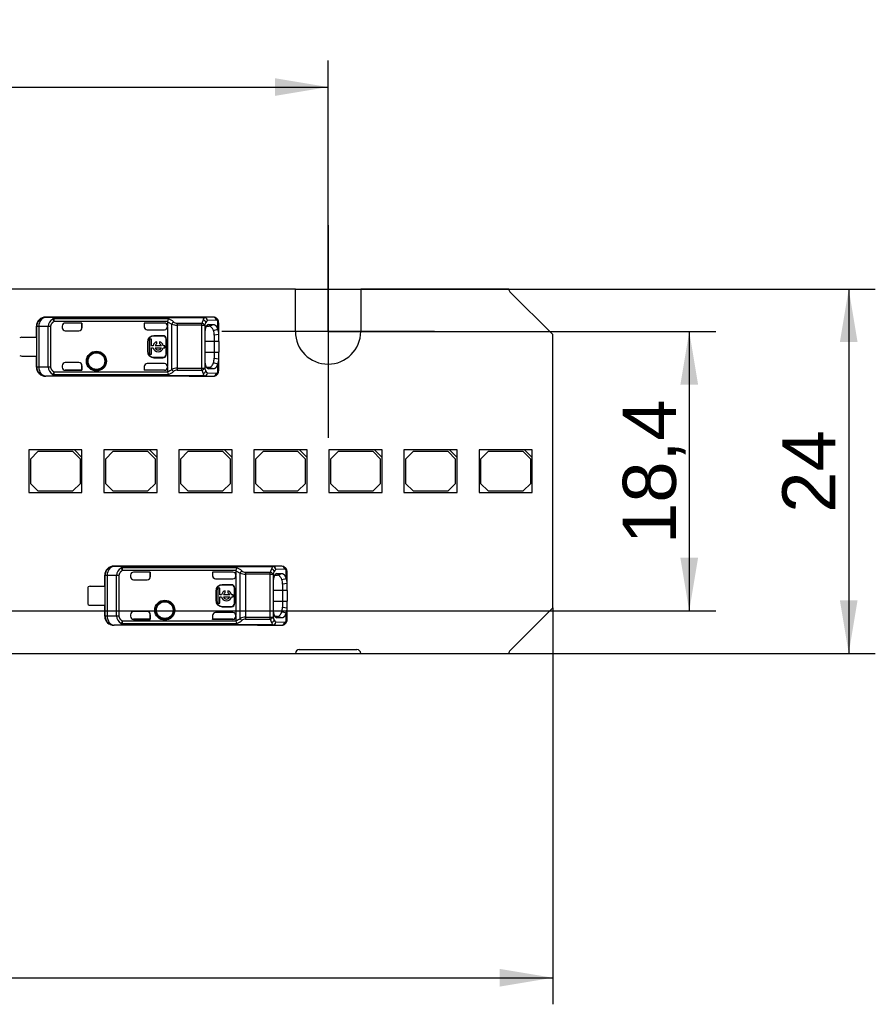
# Model space of a CAD drawing. Header units: millimetres. Extents: x 7 to 819, y 15 to 587.
# Tile 5 of 32: x 230 to 286, y 129 to 193. Entities that reach past the tile are written whole.
import ezdxf
from ezdxf.enums import TextEntityAlignment as Align
from ezdxf.lldxf.tags import DXFTag

# ---------------------------------------------------------------- set-up
doc = ezdxf.new("R2010")
doc.units = ezdxf.units.MM
doc.layers.add('Default', color=7, linetype='Continuous')
doc.layers.add('LINLED_140X24MM_', color=7, linetype='Continuous')
doc.styles.add('SEACAD_Arial', font='arial.ttf')
tags = doc.linetypes.add('CENTER2', pattern=[28.575, 19.05, -3.175, 3.175, -3.175]).pattern_tags.tags
tags[10:11] = [DXFTag(74, 4), DXFTag(75, 0), DXFTag(340, '0'), DXFTag(46, 0.0), DXFTag(50, 0.0), DXFTag(44, 0.0), DXFTag(45, 0.0)]
tags[8:9] = [DXFTag(74, 4), DXFTag(75, 0), DXFTag(340, '0'), DXFTag(46, 0.0), DXFTag(50, 0.0), DXFTag(44, 0.0), DXFTag(45, 0.0)]
tags[6:7] = [DXFTag(74, 4), DXFTag(75, 0), DXFTag(340, '0'), DXFTag(46, 0.0), DXFTag(50, 0.0), DXFTag(44, 0.0), DXFTag(45, 0.0)]
tags[4:5] = [DXFTag(74, 4), DXFTag(75, 0), DXFTag(340, '0'), DXFTag(46, 0.0), DXFTag(50, 0.0), DXFTag(44, 0.0), DXFTag(45, 0.0)]
doc.dimstyles.new('ISO', dxfattribs={"dimtxt": 3.5, "dimasz": 3.5, "dimexe": 1.75, "dimexo": 0, "dimgap": 0.875, "dimtad": 1, "dimtxsty": 'SEACAD_Arial', "dimblk1": '_SE_FILLED', "dimblk2": '_SE_FILLED', "dimsah": 1, "dimcen": 1.75, "dimadec": 0, "dimazin": 0, "dimtfac": 0.5, "dimtdec": 3, "dimtmove": 0, "dimatfit": 3, "dimfxl": 1, "dimarcsym": 0})

# ---------------------------------------------------------------- blocks, each defined once
blk = doc.blocks.new('SEANNOT_GROUP3')
at = {"layer": 'Default', "color": 7, "linetype": 'CENTER2'}
for p, q in [((250.02, 179.862), (250.02, 165.862)), ((257.02, 172.862), (243.02, 172.862))]:
    blk.add_line(p, q, dxfattribs=at)
blk = doc.blocks.new('SE6')
at = {"layer": 'LINLED_140X24MM_', "color": 7, "linetype": 'Continuous'}
for p, q in [((247.87, 175.662), (142.17, 175.662)), ((247.87, 172.862), (247.87, 175.662)), ((261.923, 175.662), (252.17, 175.662)), ((252.17, 175.662), (252.17, 172.862)), ((264.82, 172.662), (261.997, 175.485)), ((240.87, 173.812), (231.424, 173.812)), ((231.424, 173.812), (231.434, 173.795)), ((232.108, 173.788), (231.436, 173.795)), ((232.108, 173.788), (241.896, 173.788)), ((232.108, 173.788), (232.108, 173.783)), ((240.87, 173.802), (240.87, 173.812)), ((242.477, 173.802), (240.871, 173.802)), ((242.477, 173.802), (241.896, 173.788)), ((241.896, 173.783), (241.896, 173.788)), ((230.82, 172.487), (230.82, 173.212)), ((230.837, 173.195), (230.82, 173.212)), ((230.977, 173.195), (230.837, 173.195)), ((230.837, 170.528), (230.837, 173.195)), ((231.599, 173.189), (230.977, 173.195)), ((230.977, 173.195), (230.977, 170.528)), ((231.599, 170.535), (231.599, 173.189)), ((231.752, 173.189), (231.599, 173.189)), ((231.752, 173.189), (231.752, 170.535)), ((231.894, 173.683), (231.98, 173.518)), ((239.513, 173.697), (231.98, 173.697)), ((231.98, 173.518), (231.98, 173.697)), ((239.455, 173.518), (231.98, 173.518)), ((241.896, 173.783), (232.108, 173.783)), ((232.52, 173.217), (232.52, 173.112)), ((233.817, 173.417), (232.72, 173.417)), ((233.82, 173.417), (232.72, 173.417)), ((232.72, 173.417), (232.72, 173.417)), ((233.82, 173.417), (233.817, 173.417)), ((233.817, 173.417), (233.817, 173.112)), ((233.82, 173.112), (233.82, 173.417)), ((239.253, 173.417), (237.92, 173.417)), ((237.92, 173.417), (237.923, 173.417)), ((237.92, 173.417), (237.92, 173.172)), ((237.92, 173.172), (237.923, 173.163)), ((239.253, 173.417), (237.923, 173.417)), ((237.923, 173.417), (237.923, 173.163)), ((239.253, 173.417), (239.253, 173.417)), ((239.453, 173.5), (239.455, 173.518)), ((239.453, 173.5), (239.736, 173.355)), ((239.453, 173.5), (239.453, 173.217)), ((239.453, 173.172), (239.453, 173.217)), ((239.453, 173.172), (239.453, 170.552)), ((239.736, 170.369), (239.736, 173.355)), ((240.076, 173.403), (240.076, 173.278)), ((240.076, 173.403), (241.716, 173.403)), ((240.076, 173.278), (240.076, 170.446)), ((241.716, 173.278), (240.076, 173.278)), ((241.716, 173.277), (241.716, 173.403)), ((241.716, 173.277), (241.904, 173.277)), ((241.716, 170.446), (241.716, 173.277)), ((241.904, 173.278), (241.904, 170.446)), ((242.024, 173.223), (242.192, 173.225)), ((242.666, 173.602), (242.084, 173.588)), ((242.147, 173.324), (242.092, 173.305)), ((242.146, 173.324), (242.474, 173.327)), ((242.192, 173.225), (242.474, 173.327)), ((242.76, 173.009), (242.76, 173.562)), ((242.82, 172.658), (242.82, 173.406)), ((232.72, 172.912), (233.62, 172.912)), ((233.817, 173.112), (233.82, 173.112)), ((238.12, 172.972), (239.253, 172.972)), ((238.553, 172.588), (238.553, 172.562)), ((239.153, 172.588), (238.553, 172.588)), ((239.153, 172.562), (238.553, 172.562)), ((239.153, 172.562), (239.153, 172.588)), ((241.924, 171.012), (241.924, 172.712)), ((242.478, 172.933), (242.76, 173.006)), ((242.82, 172.659), (242.52, 172.618)), ((242.52, 172.618), (242.52, 172.212)), ((242.82, 172.212), (242.82, 172.659)), ((264.82, 154.662), (264.82, 172.662)), ((229.87, 172.487), (230.822, 172.487)), ((230.822, 172.487), (230.822, 171.237)), ((238.153, 172.162), (238.127, 172.162)), ((238.127, 172.162), (238.127, 171.562)), ((238.153, 172.162), (238.153, 171.562)), ((238.405, 172.356), (238.272, 172.356)), ((238.272, 172.356), (238.272, 171.368)), ((238.405, 171.928), (238.405, 172.356)), ((238.507, 171.928), (238.405, 171.928)), ((239.045, 171.928), (238.631, 171.928)), ((238.755, 172.062), (238.755, 172.189)), ((238.921, 172.189), (238.921, 172.062)), ((239.272, 171.928), (239.169, 171.928)), ((239.272, 171.796), (239.272, 171.928)), ((239.38, 172.362), (239.353, 172.362)), ((239.353, 171.362), (239.353, 172.362)), ((239.38, 171.362), (239.38, 172.362)), ((242.52, 172.212), (241.924, 172.212)), ((242.82, 172.212), (242.52, 172.212)), ((242.52, 172.212), (242.52, 171.512)), ((242.82, 172.212), (242.82, 171.512)), ((229.87, 171.237), (230.822, 171.237)), ((230.82, 170.512), (230.82, 171.237)), ((238.127, 171.562), (238.153, 171.562)), ((238.272, 171.368), (238.405, 171.368)), ((238.405, 171.368), (238.405, 171.796)), ((238.405, 171.796), (238.507, 171.796)), ((238.631, 171.796), (239.045, 171.796)), ((239.169, 171.796), (239.272, 171.796)), ((239.353, 171.362), (239.38, 171.362)), ((241.924, 171.512), (242.52, 171.512)), ((242.52, 171.512), (242.82, 171.512)), ((242.52, 171.512), (242.52, 171.106)), ((242.82, 171.065), (242.82, 171.512)), ((232.52, 170.612), (232.52, 170.506)), ((233.62, 170.812), (232.72, 170.812)), ((233.82, 170.612), (233.817, 170.612)), ((233.817, 170.612), (233.817, 170.307)), ((233.82, 170.306), (233.82, 170.612)), ((237.923, 170.557), (237.92, 170.552)), ((237.92, 170.552), (237.92, 170.306)), ((237.923, 170.557), (237.923, 170.307)), ((239.253, 170.752), (238.12, 170.752)), ((238.553, 171.162), (238.553, 171.135)), ((238.553, 171.162), (239.153, 171.162)), ((238.553, 171.135), (239.153, 171.135)), ((239.153, 171.135), (239.153, 171.162)), ((239.453, 170.506), (239.453, 170.552)), ((242.76, 170.717), (242.478, 170.79)), ((242.52, 171.106), (242.82, 171.065)), ((242.76, 170.162), (242.76, 170.715)), ((242.82, 170.318), (242.82, 171.066)), ((230.82, 170.512), (230.837, 170.528)), ((230.837, 170.528), (230.977, 170.528)), ((230.977, 170.528), (231.599, 170.535)), ((231.434, 169.928), (231.424, 169.912)), ((240.87, 169.912), (231.424, 169.912)), ((231.436, 169.928), (232.108, 169.935)), ((231.599, 170.535), (231.752, 170.535)), ((231.98, 170.206), (231.894, 170.04)), ((231.98, 170.206), (239.455, 170.206)), ((231.98, 170.026), (231.98, 170.206)), ((231.98, 170.026), (239.514, 170.026)), ((241.896, 169.941), (232.108, 169.941)), ((232.108, 169.941), (232.108, 169.935)), ((241.896, 169.935), (232.108, 169.935)), ((232.72, 170.307), (232.72, 170.306)), ((233.817, 170.307), (232.72, 170.307)), ((232.72, 170.306), (233.82, 170.306)), ((233.82, 170.306), (233.817, 170.307)), ((237.92, 170.306), (237.923, 170.307)), ((239.253, 170.306), (237.92, 170.306)), ((239.253, 170.307), (237.923, 170.307)), ((239.253, 170.306), (239.253, 170.307)), ((239.453, 170.506), (239.453, 170.224)), ((240.076, 170.446), (241.716, 170.446)), ((240.076, 170.446), (240.076, 170.32)), ((240.076, 170.32), (241.716, 170.32)), ((240.87, 169.912), (240.87, 169.922)), ((240.871, 169.922), (242.477, 169.922)), ((241.716, 170.446), (241.904, 170.446)), ((241.716, 170.32), (241.716, 170.446)), ((241.896, 169.935), (241.896, 169.941)), ((241.896, 169.935), (242.477, 169.922)), ((242.192, 170.499), (242.026, 170.5)), ((242.084, 170.135), (242.666, 170.122)), ((242.096, 170.418), (242.147, 170.399)), ((242.475, 170.397), (242.146, 170.399)), ((242.475, 170.397), (242.192, 170.499)), ((233.32, 165.062), (230.32, 165.062)), ((230.32, 165.062), (230.32, 162.262)), ((230.92, 164.962), (230.42, 164.462)), ((233.22, 164.962), (230.92, 164.962)), ((233.72, 164.462), (233.22, 164.962)), ((233.82, 165.062), (233.32, 165.062)), ((233.32, 165.062), (233.82, 164.562)), ((233.82, 164.562), (233.82, 165.062)), ((238.26, 165.062), (235.26, 165.062)), ((235.26, 165.062), (235.26, 162.262)), ((235.86, 164.962), (235.36, 164.462)), ((238.16, 164.962), (235.86, 164.962)), ((238.66, 164.462), (238.16, 164.962)), ((238.76, 165.062), (238.26, 165.062)), ((238.26, 165.062), (238.76, 164.562)), ((238.76, 164.562), (238.76, 165.062)), ((243.2, 165.062), (240.2, 165.062)), ((240.2, 165.062), (240.2, 162.262)), ((240.8, 164.962), (240.3, 164.462)), ((243.1, 164.962), (240.8, 164.962)), ((243.6, 164.462), (243.1, 164.962)), ((243.7, 165.062), (243.2, 165.062)), ((243.2, 165.062), (243.7, 164.562)), ((243.7, 164.562), (243.7, 165.062)), ((248.14, 165.062), (245.14, 165.062)), ((245.14, 165.062), (245.14, 162.262)), ((245.74, 164.962), (245.24, 164.462)), ((248.04, 164.962), (245.74, 164.962)), ((248.54, 164.462), (248.04, 164.962)), ((248.64, 165.062), (248.14, 165.062)), ((248.14, 165.062), (248.64, 164.562)), ((248.64, 164.562), (248.64, 165.062)), ((253.08, 165.062), (250.08, 165.062)), ((250.08, 165.062), (250.08, 162.262)), ((250.68, 164.962), (250.18, 164.462)), ((252.98, 164.962), (250.68, 164.962)), ((253.48, 164.462), (252.98, 164.962)), ((253.58, 165.062), (253.08, 165.062)), ((253.08, 165.062), (253.58, 164.562)), ((253.58, 164.562), (253.58, 165.062)), ((258.02, 165.062), (255.02, 165.062)), ((255.02, 165.062), (255.02, 162.262)), ((255.62, 164.962), (255.12, 164.462)), ((257.92, 164.962), (255.62, 164.962)), ((258.42, 164.462), (257.92, 164.962)), ((258.52, 165.062), (258.02, 165.062)), ((258.02, 165.062), (258.52, 164.562)), ((258.52, 164.562), (258.52, 165.062)), ((262.96, 165.062), (259.96, 165.062)), ((259.96, 165.062), (259.96, 162.262)), ((260.56, 164.962), (260.06, 164.462)), ((262.86, 164.962), (260.56, 164.962)), ((263.36, 164.462), (262.86, 164.962)), ((263.46, 165.062), (262.96, 165.062)), ((262.96, 165.062), (263.46, 164.562)), ((263.46, 164.562), (263.46, 165.062)), ((230.42, 164.462), (230.42, 162.862)), ((233.72, 162.862), (233.72, 164.462)), ((233.82, 162.262), (233.82, 164.562)), ((235.36, 164.462), (235.36, 162.862)), ((238.66, 162.862), (238.66, 164.462)), ((238.76, 162.262), (238.76, 164.562)), ((240.3, 164.462), (240.3, 162.862)), ((243.6, 162.862), (243.6, 164.462)), ((243.7, 162.262), (243.7, 164.562)), ((245.24, 164.462), (245.24, 162.862)), ((248.54, 162.862), (248.54, 164.462)), ((248.64, 162.262), (248.64, 164.562)), ((250.18, 164.462), (250.18, 162.862)), ((253.48, 162.862), (253.48, 164.462)), ((253.58, 162.262), (253.58, 164.562)), ((255.12, 164.462), (255.12, 162.862)), ((258.42, 162.862), (258.42, 164.462)), ((258.52, 162.262), (258.52, 164.562)), ((260.06, 164.462), (260.06, 162.862)), ((263.36, 162.862), (263.36, 164.462)), ((263.46, 162.262), (263.46, 164.562)), ((230.42, 162.862), (230.92, 162.362)), ((233.22, 162.362), (233.72, 162.862)), ((235.36, 162.862), (235.86, 162.362)), ((238.16, 162.362), (238.66, 162.862)), ((240.3, 162.862), (240.8, 162.362)), ((243.1, 162.362), (243.6, 162.862)), ((245.24, 162.862), (245.74, 162.362)), ((248.04, 162.362), (248.54, 162.862)), ((250.18, 162.862), (250.68, 162.362)), ((252.98, 162.362), (253.48, 162.862)), ((255.12, 162.862), (255.62, 162.362)), ((257.92, 162.362), (258.42, 162.862)), ((260.06, 162.862), (260.56, 162.362)), ((262.86, 162.362), (263.36, 162.862)), ((230.32, 162.262), (233.82, 162.262)), ((230.92, 162.362), (233.22, 162.362)), ((235.26, 162.262), (238.76, 162.262)), ((235.86, 162.362), (238.16, 162.362)), ((240.2, 162.262), (243.7, 162.262)), ((240.8, 162.362), (243.1, 162.362)), ((245.14, 162.262), (248.64, 162.262)), ((245.74, 162.362), (248.04, 162.362)), ((250.08, 162.262), (253.58, 162.262)), ((250.68, 162.362), (252.98, 162.362)), ((255.02, 162.262), (258.52, 162.262)), ((255.62, 162.362), (257.92, 162.362)), ((259.96, 162.262), (263.46, 162.262)), ((260.56, 162.362), (262.86, 162.362)), ((245.37, 157.412), (235.924, 157.412)), ((235.924, 157.412), (235.934, 157.395)), ((236.608, 157.388), (235.936, 157.395)), ((236.394, 157.283), (236.48, 157.118)), ((244.013, 157.297), (236.48, 157.297)), ((236.48, 157.118), (236.48, 157.297)), ((243.955, 157.118), (236.48, 157.118)), ((236.608, 157.388), (246.396, 157.388)), ((236.608, 157.388), (236.608, 157.383)), ((246.396, 157.383), (236.608, 157.383)), ((238.317, 157.017), (237.22, 157.017)), ((238.32, 157.017), (237.22, 157.017)), ((237.22, 157.017), (237.22, 157.017)), ((238.32, 157.017), (238.317, 157.017)), ((238.317, 157.017), (238.317, 156.712)), ((238.32, 156.712), (238.32, 157.017)), ((243.753, 157.017), (242.42, 157.017)), ((242.42, 157.017), (242.423, 157.017)), ((242.42, 157.017), (242.42, 156.772)), ((243.753, 157.017), (242.423, 157.017)), ((242.423, 157.017), (242.423, 156.763)), ((243.753, 157.017), (243.753, 157.017)), ((243.953, 157.1), (243.955, 157.118)), ((243.953, 157.1), (244.236, 156.955)), ((243.953, 157.1), (243.953, 156.817)), ((244.236, 153.969), (244.236, 156.955)), ((244.576, 157.003), (244.576, 156.878)), ((244.576, 157.003), (246.216, 157.003)), ((245.37, 157.402), (245.37, 157.412)), ((246.977, 157.402), (245.371, 157.402)), ((246.216, 156.877), (246.216, 157.003)), ((246.977, 157.402), (246.396, 157.388)), ((246.396, 157.383), (246.396, 157.388)), ((247.166, 157.202), (246.584, 157.188)), ((246.646, 156.924), (246.974, 156.927)), ((246.692, 156.825), (246.974, 156.927)), ((247.26, 156.609), (247.26, 157.162)), ((247.32, 156.258), (247.32, 157.006)), ((235.32, 156.087), (235.32, 156.812)), ((235.337, 156.795), (235.32, 156.812)), ((235.477, 156.795), (235.337, 156.795)), ((235.337, 154.128), (235.337, 156.795)), ((236.099, 156.789), (235.477, 156.795)), ((235.477, 156.795), (235.477, 154.128)), ((236.099, 154.135), (236.099, 156.789)), ((236.252, 156.789), (236.099, 156.789)), ((236.252, 156.789), (236.252, 154.135)), ((237.02, 156.817), (237.02, 156.712)), ((237.22, 156.512), (238.12, 156.512)), ((238.317, 156.712), (238.32, 156.712)), ((242.42, 156.772), (242.423, 156.763)), ((242.62, 156.572), (243.753, 156.572)), ((243.953, 156.772), (243.953, 156.817)), ((243.953, 156.772), (243.953, 154.152)), ((244.576, 156.878), (244.576, 154.046)), ((246.216, 156.878), (244.576, 156.878)), ((246.216, 156.877), (246.404, 156.877)), ((246.216, 154.046), (246.216, 156.877)), ((246.404, 156.878), (246.404, 154.046)), ((246.424, 154.612), (246.424, 156.312)), ((246.524, 156.823), (246.692, 156.825)), ((246.647, 156.924), (246.592, 156.905)), ((246.978, 156.533), (247.26, 156.606)), ((234.22, 154.887), (234.22, 156.037)), ((234.37, 156.087), (235.322, 156.087)), ((235.322, 156.087), (235.322, 154.837)), ((242.653, 155.762), (242.627, 155.762)), ((242.627, 155.762), (242.627, 155.162)), ((242.653, 155.762), (242.653, 155.162)), ((242.905, 155.956), (242.772, 155.956)), ((242.772, 155.956), (242.772, 154.968)), ((242.905, 155.528), (242.905, 155.956)), ((243.053, 156.188), (243.053, 156.162)), ((243.653, 156.188), (243.053, 156.188)), ((243.653, 156.162), (243.053, 156.162)), ((243.255, 155.662), (243.255, 155.789)), ((243.421, 155.789), (243.421, 155.662)), ((243.653, 156.162), (243.653, 156.188)), ((243.88, 155.962), (243.853, 155.962)), ((243.853, 154.962), (243.853, 155.962)), ((243.88, 154.962), (243.88, 155.962)), ((247.02, 155.812), (246.424, 155.812)), ((247.32, 156.259), (247.02, 156.218)), ((247.02, 156.218), (247.02, 155.812)), ((247.32, 155.812), (247.02, 155.812)), ((247.02, 155.812), (247.02, 155.112)), ((247.32, 155.812), (247.32, 156.259)), ((247.32, 155.812), (247.32, 155.112)), ((242.627, 155.162), (242.653, 155.162)), ((243.007, 155.528), (242.905, 155.528)), ((242.905, 154.968), (242.905, 155.396)), ((242.905, 155.396), (243.007, 155.396)), ((243.545, 155.528), (243.131, 155.528)), ((243.131, 155.396), (243.545, 155.396)), ((243.772, 155.528), (243.669, 155.528)), ((243.669, 155.396), (243.772, 155.396)), ((243.772, 155.396), (243.772, 155.528)), ((246.424, 155.112), (247.02, 155.112)), ((247.02, 155.112), (247.32, 155.112)), ((247.02, 155.112), (247.02, 154.706)), ((247.32, 154.665), (247.32, 155.112)), ((234.37, 154.837), (235.322, 154.837)), ((235.32, 154.112), (235.32, 154.837)), ((238.12, 154.412), (237.22, 154.412)), ((243.753, 154.352), (242.62, 154.352)), ((242.772, 154.968), (242.905, 154.968)), ((243.053, 154.762), (243.053, 154.735)), ((243.053, 154.762), (243.653, 154.762)), ((243.053, 154.735), (243.653, 154.735)), ((243.653, 154.735), (243.653, 154.762)), ((243.853, 154.962), (243.88, 154.962)), ((247.26, 154.317), (246.978, 154.39)), ((247.02, 154.706), (247.32, 154.665)), ((247.32, 153.918), (247.32, 154.666)), ((261.997, 151.839), (264.82, 154.662)), ((235.32, 154.112), (235.337, 154.128)), ((235.337, 154.128), (235.477, 154.128)), ((235.477, 154.128), (236.099, 154.135)), ((236.099, 154.135), (236.252, 154.135)), ((236.48, 153.806), (236.394, 153.64)), ((236.48, 153.806), (243.955, 153.806)), ((236.48, 153.626), (236.48, 153.806)), ((237.02, 154.212), (237.02, 154.106)), ((237.22, 153.907), (237.22, 153.906)), ((238.317, 153.907), (237.22, 153.907)), ((237.22, 153.906), (238.32, 153.906)), ((238.32, 154.212), (238.317, 154.212)), ((238.317, 154.212), (238.317, 153.907)), ((238.32, 153.906), (238.317, 153.907)), ((238.32, 153.906), (238.32, 154.212)), ((242.423, 154.157), (242.42, 154.152)), ((242.42, 154.152), (242.42, 153.906)), ((242.42, 153.906), (242.423, 153.907)), ((243.753, 153.906), (242.42, 153.906)), ((242.423, 154.157), (242.423, 153.907)), ((243.753, 153.907), (242.423, 153.907)), ((243.753, 153.906), (243.753, 153.907)), ((243.953, 154.106), (243.953, 154.152)), ((243.953, 154.106), (243.953, 153.824)), ((244.576, 154.046), (246.216, 154.046)), ((244.576, 154.046), (244.576, 153.92)), ((244.576, 153.92), (246.216, 153.92)), ((246.216, 154.046), (246.404, 154.046)), ((246.216, 153.92), (246.216, 154.046)), ((246.692, 154.099), (246.526, 154.1)), ((246.584, 153.735), (247.166, 153.722)), ((246.596, 154.018), (246.647, 153.999)), ((246.975, 153.997), (246.646, 153.999)), ((246.975, 153.997), (246.692, 154.099)), ((247.26, 153.762), (247.26, 154.315)), ((235.934, 153.528), (235.924, 153.512)), ((245.37, 153.512), (235.924, 153.512)), ((235.936, 153.528), (236.608, 153.535)), ((236.48, 153.626), (244.014, 153.626)), ((246.396, 153.541), (236.608, 153.541)), ((236.608, 153.541), (236.608, 153.535)), ((246.396, 153.535), (236.608, 153.535)), ((245.37, 153.512), (245.37, 153.522)), ((245.371, 153.522), (246.977, 153.522)), ((246.396, 153.535), (246.396, 153.541)), ((246.396, 153.535), (246.977, 153.522)), ((248.12, 151.912), (251.92, 151.912)), ((142.17, 151.662), (247.87, 151.662)), ((252.17, 151.662), (261.923, 151.662))]:
    blk.add_line(p, q, dxfattribs=at)
for centre, radius in [((234.77, 170.912), 0.657), ((234.77, 170.912), 0.586), ((234.77, 170.912), 0.552), ((234.77, 170.912), 0.55), ((239.27, 154.512), 0.657), ((239.27, 154.512), 0.586), ((239.27, 154.512), 0.552), ((239.27, 154.512), 0.55)]:
    blk.add_circle(centre, radius, dxfattribs=at)
for centre, radius, start, end in [((262.173, 175.662), 0.25, 180, 225), ((231.437, 173.195), 0.6, 90.167, 179.99564), ((242.476, 173.469), 0.333, 46.0592, 90.82802), ((242.471, 173.607), 0.195, 358.48003, 88.00094), ((232.18, 173.177), 0.581, 119.46892, 178.87195), ((231.971, 173.484), 0.213, 87.5508, 111.03601), ((240.281, 173.349), 0.844, 155.65307, 168.46555), ((239.044, 172.524), 1.263, 50.3962, 68.22145), ((240.111, 173.173), 0.417, 128.87868, 154.10694), ((240.087, 174.112), 0.835, 245.11343, 269.22174), ((240.095, 173.769), 0.367, 227.8882, 266.98128), ((242.959, 173.12), 1.275, 156.52963, 167.17013), ((241.686, 173.155), 0.249, 29.28627, 83.16848), ((242.169, 173.481), 0.407, 132.13882, 158.88527), ((241.73, 173.371), 0.264, 20.0118, 76.88186), ((241.877, 173.577), 0.207, 3.11402, 84.83719), ((242.804, 173.023), 0.935, 152.08348, 164.23539), ((242.3, 173.298), 0.362, 126.73963, 153.22778), ((242.431, 173.434), 0.39, 354.52975, 45.37995), ((242.594, 173.585), 0.168, 351.87116, 47.8744), ((232.72, 173.112), 0.2, 180, 270), ((238.553, 172.162), 0.426, 90, 180), ((238.553, 172.162), 0.4, 90, 180), ((239.153, 172.362), 0.226, 0, 90), ((239.153, 172.362), 0.2, 0, 90), ((241.518, 172.643), 1.003, 358.51585, 16.90988), ((242.077, 172.71), 0.745, 355.97465, 23.65539), ((250.02, 172.862), 2.15, 180, 0), ((229.87, 172.237), 0.25, 90, 126.8699), ((238.838, 171.862), 0.337, 104.20419, 168.67274), ((238.838, 171.862), 0.217, 112.43198, 162.21534), ((238.838, 171.862), 0.337, 11.32726, 75.79581), ((238.838, 171.862), 0.217, 17.78466, 67.56802), ((229.87, 171.487), 0.25, 233.1301, 270), ((238.553, 171.562), 0.426, 180, 270), ((238.553, 171.562), 0.4, 180, 270), ((238.838, 171.862), 0.337, 191.32726, 348.67274), ((238.838, 171.862), 0.217, 197.78466, 342.21534), ((239.153, 171.362), 0.2, 270, 360), ((239.153, 171.362), 0.226, 270, 360), ((232.72, 170.612), 0.2, 90, 180), ((241.382, 171.099), 1.138, 344.20658, 0.38348), ((242.082, 171.013), 0.741, 336.26512, 4.09749), ((231.437, 170.529), 0.6, 180.00436, 269.8384), ((232.182, 170.548), 0.583, 181.24479, 240.4152), ((231.971, 170.24), 0.213, 248.96322, 272.44914), ((238.968, 171.522), 1.386, 290.5131, 303.67504), ((239.924, 170.262), 0.473, 186.78625, 209.79904), ((239.023, 171.234), 1.304, 292.11544, 309.33117), ((240.086, 169.617), 0.829, 90.69373, 114.97087), ((240.077, 170.523), 0.374, 204.29758, 232.51656), ((240.096, 169.953), 0.368, 93.14824, 132.18165), ((241.687, 170.568), 0.249, 276.74482, 330.7526), ((242.955, 170.602), 1.27, 192.7997, 203.48751), ((241.73, 170.353), 0.264, 283.13685, 339.99536), ((242.169, 170.243), 0.407, 201.14231, 227.85712), ((241.877, 170.147), 0.207, 275.1634, 356.88603), ((242.878, 170.73), 1.015, 196.25103, 207.44263), ((242.3, 170.425), 0.362, 206.77466, 233.25524), ((242.476, 170.255), 0.333, 269.16651, 313.97303), ((242.471, 170.116), 0.195, 272.0033, 1.51183), ((242.431, 170.29), 0.39, 314.6399, 5.43974), ((242.594, 170.138), 0.167, 312.13625, 8.18025), ((235.937, 156.795), 0.6, 90.167, 179.99564), ((236.68, 156.777), 0.581, 119.46892, 178.87195), ((236.471, 157.084), 0.213, 87.5508, 111.03601), ((244.781, 156.949), 0.844, 155.65307, 168.46555), ((243.544, 156.124), 1.263, 50.3962, 68.22145), ((244.611, 156.773), 0.417, 128.87868, 154.10694), ((244.587, 157.712), 0.835, 245.11343, 269.22174), ((244.595, 157.369), 0.367, 227.8882, 266.98128), ((247.459, 156.72), 1.275, 156.52963, 167.17013), ((246.186, 156.755), 0.249, 29.28627, 83.16848), ((246.669, 157.081), 0.407, 132.13882, 158.88527), ((246.23, 156.971), 0.264, 20.0118, 76.88186), ((246.377, 157.177), 0.207, 3.11402, 84.83719), ((247.304, 156.623), 0.935, 152.08348, 164.23539), ((246.8, 156.898), 0.362, 126.73963, 153.22778), ((246.976, 157.069), 0.333, 46.0592, 90.82802), ((246.971, 157.207), 0.195, 358.48003, 88.00094), ((246.931, 157.034), 0.39, 354.52975, 45.37995), ((247.094, 157.185), 0.168, 351.87116, 47.8744), ((237.22, 156.712), 0.2, 180, 270), ((246.018, 156.243), 1.003, 358.51585, 16.90988), ((246.577, 156.31), 0.745, 355.97465, 23.65539), ((234.37, 155.837), 0.25, 90, 126.8699), ((243.053, 155.762), 0.426, 90, 180), ((243.053, 155.762), 0.4, 90, 180), ((243.338, 155.462), 0.337, 104.20419, 168.67274), ((243.338, 155.462), 0.217, 112.43198, 162.21534), ((243.338, 155.462), 0.337, 11.32726, 75.79581), ((243.338, 155.462), 0.217, 17.78466, 67.56802), ((243.653, 155.962), 0.226, 0, 90), ((243.653, 155.962), 0.2, 0, 90), ((243.053, 155.162), 0.426, 180, 270), ((243.053, 155.162), 0.4, 180, 270), ((243.338, 155.462), 0.337, 191.32726, 348.67274), ((243.338, 155.462), 0.217, 197.78466, 342.21534), ((234.37, 155.087), 0.25, 233.1301, 270), ((237.22, 154.212), 0.2, 90, 180), ((243.653, 154.962), 0.2, 270, 360), ((243.653, 154.962), 0.226, 270, 360), ((245.882, 154.699), 1.138, 344.20658, 0.38348), ((246.582, 154.613), 0.741, 336.26512, 4.09749), ((235.937, 154.129), 0.6, 180.00436, 269.8384), ((236.682, 154.148), 0.583, 181.24479, 240.4152), ((243.468, 155.122), 1.386, 290.5131, 303.67504), ((244.424, 153.862), 0.473, 186.78625, 209.79904), ((243.523, 154.834), 1.304, 292.11544, 309.33117), ((244.586, 153.217), 0.829, 90.69373, 114.97087), ((244.577, 154.123), 0.374, 204.29758, 232.51656), ((244.596, 153.553), 0.368, 93.14824, 132.18165), ((246.187, 154.168), 0.249, 276.74482, 330.7526), ((247.455, 154.202), 1.27, 192.7997, 203.48751), ((246.23, 153.953), 0.264, 283.13685, 339.99536), ((246.669, 153.843), 0.407, 201.14231, 227.85712), ((246.377, 153.747), 0.207, 275.1634, 356.88603), ((247.378, 154.33), 1.015, 196.25103, 207.44263), ((246.8, 154.025), 0.362, 206.77466, 233.25524), ((246.971, 153.716), 0.195, 272.0033, 1.51183), ((246.931, 153.89), 0.39, 314.6399, 5.43974), ((247.094, 153.738), 0.167, 312.13625, 8.18025), ((236.471, 153.84), 0.213, 248.96322, 272.44914), ((246.976, 153.855), 0.333, 269.16651, 313.97303), ((248.12, 151.662), 0.25, 90, 180), ((251.92, 151.662), 0.25, 0, 90), ((262.173, 151.662), 0.25, 135, 180)]:
    blk.add_arc(centre, radius, start, end, dxfattribs=at)
for centre, major_axis, ratio, start_param, end_param in [((231.42, 173.212), (0.424, -0.424), 0.999924, 2.349833, 3.926953), ((231.437, 173.195), (0.006, 0.6), 0.766027, 0.015856, 1.578763), ((240.87, 173.212), (0, 0.6), 0.999962, 6.103357, 6.283185), ((241.896, 173.588), (-0.005, 0.2), 0.939661, 4.689876, 6.257716), ((232.72, 173.217), (0, -0.2), 0.999994, 3.141593, 4.712389), ((232.72, 173.217), (0, -0.2), 0.999994, 3.141593, 4.712389), ((238.12, 173.172), (0.141, -0.141), 0.999695, 3.926839, 5.497939), ((238.123, 173.169), (0.141, -0.141), 0.999695, 3.9588, 4.712389), ((239.253, 173.217), (0, -0.2), 0.999994, 1.570796, 3.141593), ((239.253, 173.217), (0, -0.2), 0.999994, 1.570796, 3.141593), ((239.253, 173.172), (0, -0.2), 0.999848, 0, 1.570796), ((242.667, 172.7), (-0.001, -0.902), 0.342128, 2.840877, 3.150375), ((233.617, 173.112), (-0.2, 0), 0.999848, 1.570796, 3.141593), ((233.62, 173.112), (-0.2, 0), 0.999848, 1.570796, 3.141593), ((233.617, 170.612), (-0.2, 0), 0.999848, 3.141593, 4.712389), ((233.62, 170.612), (-0.2, 0), 0.999848, 3.141593, 4.712389), ((238.12, 170.552), (0.141, 0.141), 0.999695, 0.785246, 2.356347), ((238.123, 170.554), (0.141, 0.141), 0.999695, 1.570796, 2.343651), ((239.253, 170.552), (0, 0.2), 0.999848, 4.712389, 6.283185), ((231.42, 170.512), (0.424, 0.424), 0.999924, 2.356233, 3.933355), ((231.437, 170.528), (-0.006, 0.6), 0.766027, 1.56283, 3.125796), ((232.72, 170.507), (0, 0.2), 0.999994, 1.570796, 3.141593), ((232.72, 170.506), (0, 0.2), 0.999994, 1.570796, 3.141593), ((239.253, 170.507), (0, 0.2), 0.999994, 3.140004, 4.712389), ((239.253, 170.506), (0, 0.2), 0.999994, 3.140535, 4.712389), ((240.87, 170.512), (0, 0.6), 0.999962, 3.141593, 3.321417), ((241.896, 170.135), (0.005, 0.2), 0.939661, 3.16702, 4.734916), ((242.668, 171.022), (0, 0.9), 0.34204, 3.132977, 3.442996), ((235.92, 156.812), (0.424, -0.424), 0.999924, 2.349833, 3.926953), ((235.937, 156.795), (0.006, 0.6), 0.766027, 0.015856, 1.578763), ((237.22, 156.817), (0, -0.2), 0.999994, 3.141593, 4.712389), ((237.22, 156.817), (0, -0.2), 0.999994, 3.141593, 4.712389), ((243.753, 156.817), (0, -0.2), 0.999994, 1.570796, 3.141593), ((243.753, 156.817), (0, -0.2), 0.999994, 1.570796, 3.141593), ((245.37, 156.812), (0, 0.6), 0.999962, 6.103357, 6.283185), ((246.396, 157.188), (-0.005, 0.2), 0.939661, 4.689876, 6.257716), ((247.167, 156.3), (-0.001, -0.902), 0.342128, 2.840877, 3.150375), ((238.117, 156.712), (-0.2, 0), 0.999848, 1.570796, 3.141593), ((238.12, 156.712), (-0.2, 0), 0.999848, 1.570796, 3.141593), ((242.62, 156.772), (0.141, -0.141), 0.999695, 3.926839, 5.497939), ((242.623, 156.769), (0.141, -0.141), 0.999695, 3.9588, 4.712389), ((243.753, 156.772), (0, -0.2), 0.999848, 0, 1.570796), ((238.117, 154.212), (-0.2, 0), 0.999848, 3.141593, 4.712389), ((238.12, 154.212), (-0.2, 0), 0.999848, 3.141593, 4.712389), ((242.62, 154.152), (0.141, 0.141), 0.999695, 0.785246, 2.356347), ((243.753, 154.152), (0, 0.2), 0.999848, 4.712389, 6.283185), ((235.92, 154.112), (0.424, 0.424), 0.999924, 2.356233, 3.933355), ((235.937, 154.128), (-0.006, 0.6), 0.766027, 1.56283, 3.125796), ((237.22, 154.107), (0, 0.2), 0.999994, 1.570796, 3.141593), ((237.22, 154.106), (0, 0.2), 0.999994, 1.570796, 3.141593), ((242.623, 154.154), (0.141, 0.141), 0.999695, 1.570796, 2.343651), ((243.753, 154.107), (0, 0.2), 0.999994, 3.140004, 4.712389), ((243.753, 154.106), (0, 0.2), 0.999994, 3.140535, 4.712389), ((246.396, 153.735), (0.005, 0.2), 0.939661, 3.16702, 4.734916), ((247.168, 154.622), (0, 0.9), 0.34204, 3.132977, 3.442996), ((245.37, 154.112), (0, 0.6), 0.999962, 3.141593, 3.321417)]:
    blk.add_ellipse(centre, major_axis=major_axis, ratio=ratio, start_param=start_param, end_param=end_param, dxfattribs=at)
for points, degree, knots in [([(231.894, 173.683), (231.902, 173.697), (231.915, 173.721), (231.941, 173.747), (231.973, 173.768), (232.026, 173.785), (232.08, 173.787), (232.108, 173.788)], 3, [0, 0, 0, 0, 0.225106, 0.406821, 0.546306, 0.765172, 1, 1, 1, 1]), ([(231.98, 173.518), (231.872, 173.459), (231.813, 173.373), (231.754, 173.288), (231.752, 173.189)], 2, [0, 0, 0, 0.5, 0.5, 1, 1, 1]), ([(232.108, 173.783), (232.097, 173.782), (232.075, 173.781), (232.048, 173.775), (232.025, 173.768), (232.007, 173.757), (231.993, 173.742), (231.984, 173.722), (231.981, 173.706), (231.98, 173.697)], 3, [0, 0, 0, 0, 0.110474, 0.221192, 0.340028, 0.473427, 0.625996, 0.800833, 1, 1, 1, 1]), ([(241.923, 172.712), (241.926, 172.964), (241.989, 173.142), (242.052, 173.321), (242.146, 173.325)], 2, [0, 0, 0, 0.5, 0.5, 1, 1, 1]), ([(242.478, 172.935), (242.468, 172.955), (242.447, 173), (242.413, 173.059), (242.375, 173.113), (242.335, 173.16), (242.29, 173.196), (242.243, 173.22), (242.209, 173.223), (242.192, 173.224)], 3, [0, 0, 0, 0, 0.117572, 0.243562, 0.377981, 0.520832, 0.67212, 0.831843, 1, 1, 1, 1]), ([(242.475, 173.326), (242.554, 173.328), (242.63, 173.243), (242.704, 173.16), (242.759, 173.009)], 2, [0, 0, 0, 0.50021, 0.50021, 1, 1, 1]), ([(242.82, 173.406), (242.819, 173.423), (242.818, 173.458), (242.808, 173.5), (242.79, 173.536), (242.77, 173.553), (242.76, 173.562)], 3, [0, 0, 0, 0, 0.244652, 0.491458, 0.742562, 1, 1, 1, 1]), ([(242.146, 170.398), (242.054, 170.407), (241.989, 170.582), (241.924, 170.757), (241.923, 171.012)], 2, [0, 0, 0, 0.5, 0.5, 1, 1, 1]), ([(242.192, 170.5), (242.192, 170.499), (242.22, 170.499), (242.273, 170.512), (242.348, 170.571), (242.416, 170.662), (242.457, 170.748), (242.477, 170.789)], 3, [0, 0, 0, 0, 0.000046, 0.262507, 0.516593, 0.762391, 1, 1, 1, 1]), ([(231.752, 170.535), (231.754, 170.437), (231.813, 170.351), (231.871, 170.265), (231.98, 170.206)], 2, [0, 0, 0, 0.5, 0.5, 1, 1, 1]), ([(232.108, 169.935), (232.093, 169.936), (232.065, 169.936), (232.028, 169.941), (231.995, 169.949), (231.96, 169.963), (231.924, 169.99), (231.905, 170.022), (231.894, 170.04)], 3, [0, 0, 0, 0, 0.120723, 0.235221, 0.34634, 0.457185, 0.682198, 1, 1, 1, 1]), ([(231.98, 170.026), (231.982, 170.015), (231.985, 169.993), (232.002, 169.97), (232.027, 169.954), (232.062, 169.944), (232.093, 169.942), (232.108, 169.941)], 3, [0, 0, 0, 0, 0.272042, 0.497908, 0.684926, 0.845835, 1, 1, 1, 1]), ([(242.76, 170.162), (242.768, 170.169), (242.784, 170.183), (242.801, 170.209), (242.812, 170.24), (242.819, 170.276), (242.82, 170.304), (242.82, 170.318)], 3, [0, 0, 0, 0, 0.20636, 0.408491, 0.607418, 0.804218, 1, 1, 1, 1]), ([(236.48, 157.118), (236.372, 157.059), (236.313, 156.973), (236.254, 156.888), (236.252, 156.789)], 2, [0, 0, 0, 0.5, 0.5, 1, 1, 1]), ([(236.394, 157.283), (236.402, 157.297), (236.415, 157.321), (236.441, 157.347), (236.473, 157.368), (236.526, 157.385), (236.58, 157.387), (236.608, 157.388)], 3, [0, 0, 0, 0, 0.225106, 0.406821, 0.546306, 0.765172, 1, 1, 1, 1]), ([(236.608, 157.383), (236.597, 157.382), (236.575, 157.381), (236.548, 157.375), (236.525, 157.368), (236.507, 157.357), (236.493, 157.342), (236.484, 157.322), (236.481, 157.306), (236.48, 157.297)], 3, [0, 0, 0, 0, 0.110474, 0.221192, 0.340028, 0.473427, 0.625996, 0.800833, 1, 1, 1, 1]), ([(246.975, 156.926), (247.054, 156.928), (247.13, 156.843), (247.204, 156.76), (247.259, 156.609)], 2, [0, 0, 0, 0.50021, 0.50021, 1, 1, 1]), ([(247.32, 157.006), (247.319, 157.023), (247.318, 157.058), (247.308, 157.1), (247.29, 157.136), (247.27, 157.153), (247.26, 157.162)], 3, [0, 0, 0, 0, 0.244652, 0.491458, 0.742562, 1, 1, 1, 1]), ([(246.423, 156.312), (246.426, 156.564), (246.489, 156.742), (246.552, 156.921), (246.646, 156.925)], 2, [0, 0, 0, 0.5, 0.5, 1, 1, 1]), ([(246.978, 156.535), (246.968, 156.555), (246.947, 156.6), (246.913, 156.659), (246.875, 156.713), (246.835, 156.76), (246.79, 156.796), (246.743, 156.82), (246.709, 156.823), (246.692, 156.824)], 3, [0, 0, 0, 0, 0.117572, 0.243562, 0.377981, 0.520832, 0.67212, 0.831843, 1, 1, 1, 1]), ([(246.646, 153.998), (246.554, 154.007), (246.489, 154.182), (246.424, 154.357), (246.423, 154.612)], 2, [0, 0, 0, 0.5, 0.5, 1, 1, 1]), ([(246.692, 154.1), (246.692, 154.099), (246.72, 154.099), (246.773, 154.112), (246.848, 154.171), (246.916, 154.262), (246.957, 154.348), (246.977, 154.389)], 3, [0, 0, 0, 0, 0.000046, 0.262507, 0.516593, 0.762391, 1, 1, 1, 1]), ([(236.252, 154.135), (236.254, 154.037), (236.313, 153.951), (236.371, 153.865), (236.48, 153.806)], 2, [0, 0, 0, 0.5, 0.5, 1, 1, 1]), ([(247.26, 153.762), (247.268, 153.769), (247.284, 153.783), (247.301, 153.809), (247.312, 153.84), (247.319, 153.876), (247.32, 153.904), (247.32, 153.918)], 3, [0, 0, 0, 0, 0.20636, 0.408491, 0.607418, 0.804218, 1, 1, 1, 1]), ([(236.608, 153.535), (236.593, 153.536), (236.565, 153.536), (236.528, 153.541), (236.495, 153.549), (236.46, 153.563), (236.424, 153.59), (236.405, 153.622), (236.394, 153.64)], 3, [0, 0, 0, 0, 0.120723, 0.235221, 0.34634, 0.457185, 0.682198, 1, 1, 1, 1]), ([(236.48, 153.626), (236.482, 153.615), (236.485, 153.593), (236.502, 153.57), (236.527, 153.554), (236.562, 153.544), (236.593, 153.542), (236.608, 153.541)], 3, [0, 0, 0, 0, 0.272042, 0.497908, 0.684926, 0.845835, 1, 1, 1, 1])]:
    blk.add_open_spline(points, degree=degree, knots=knots, dxfattribs=at)
for points, degree in [([(242.759, 170.715), (242.642, 170.397), (242.475, 170.397)], 2), ([(239.455, 170.206), (239.454, 170.208), (239.454, 170.212), (239.453, 170.218), (239.453, 170.222), (239.453, 170.224)], 3), ([(243.955, 153.806), (243.954, 153.808), (243.954, 153.812), (243.953, 153.818), (243.953, 153.822), (243.953, 153.824)], 3), ([(247.259, 154.315), (247.142, 153.997), (246.975, 153.997)], 2)]:
    blk.add_open_spline(points, degree=degree, dxfattribs=at)
blk = doc.blocks.new('DMBLK29')
at = {"layer": 'Default', "linetype": 'Continuous'}
for points in [[(143.52, 189.545), (140.02, 188.961), (143.52, 188.378)], [(246.52, 189.545), (246.52, 188.378), (250.02, 188.961)]]:
    blk.add_hatch(color=7, dxfattribs=at).paths.add_polyline_path(points)
at = {"layer": 'Default', "color": 7, "linetype": 'Continuous'}
for p, q in [((140.02, 172.862), (140.02, 190.711)), ((250.02, 172.862), (250.02, 190.711)), ((140.02, 188.961), (250.02, 188.961))]:
    blk.add_line(p, q, dxfattribs=at)
at = {"layer": 'Default', "color": 7, "linetype": 'Continuous', "style": 'SEACAD_Arial'}
blk.add_text('110', height=3.5, dxfattribs=at).set_placement((190.911, 193.336), align=Align.TOP_LEFT)
blk = doc.blocks.new('_SE_FILLED')
at = {"color": 0}
blk.add_line((0, 0), (-1, 0), dxfattribs=at)
blk.add_solid([(0, 0), (-1, -0.1665), (-1, 0.1665), (0, 0)], dxfattribs=at)
blk = doc.blocks.new('DMBLK30')
at = {"layer": 'Default', "linetype": 'Continuous'}
for points in [[(274.382, 169.362), (273.799, 172.862), (273.215, 169.362)], [(274.382, 157.962), (273.215, 157.962), (273.799, 154.462)]]:
    blk.add_hatch(color=7, dxfattribs=at).paths.add_polyline_path(points)
at = {"layer": 'Default', "color": 7, "linetype": 'Continuous'}
for p, q in [((250.02, 172.862), (275.549, 172.862)), ((273.799, 172.862), (273.799, 154.462)), ((202.52, 154.462), (275.549, 154.462))]:
    blk.add_line(p, q, dxfattribs=at)
at = {"layer": 'Default', "color": 7, "linetype": 'Continuous', "style": 'SEACAD_Arial'}
blk.add_text('18,4', height=3.5, rotation=90, dxfattribs=at).set_placement((269.424, 158.868), align=Align.TOP_LEFT)
blk = doc.blocks.new('DMBLK31')
at = {"layer": 'Default', "linetype": 'Continuous'}
for points in [[(284.882, 172.162), (284.299, 175.662), (283.715, 172.162)], [(284.882, 155.162), (283.715, 155.162), (284.299, 151.662)]]:
    blk.add_hatch(color=7, dxfattribs=at).paths.add_polyline_path(points)
at = {"layer": 'Default', "color": 7, "linetype": 'Continuous'}
for p, q in [((247.87, 175.662), (286.049, 175.662)), ((284.299, 175.662), (284.299, 151.662)), ((247.87, 151.662), (286.049, 151.662))]:
    blk.add_line(p, q, dxfattribs=at)
at = {"layer": 'Default', "color": 7, "linetype": 'Continuous', "style": 'SEACAD_Arial'}
blk.add_text('24', height=3.5, rotation=90, dxfattribs=at).set_placement((279.924, 160.923), align=Align.TOP_LEFT)
blk = doc.blocks.new('DMBLK34')
at = {"layer": 'Default', "linetype": 'Continuous'}
for points in [[(128.72, 129.72), (128.72, 130.886), (125.22, 130.303)], [(261.32, 129.72), (264.82, 130.303), (261.32, 130.886)]]:
    blk.add_hatch(color=7, dxfattribs=at).paths.add_polyline_path(points)
at = {"layer": 'Default', "color": 7, "linetype": 'Continuous'}
for p, q in [((125.22, 154.662), (125.22, 128.553)), ((264.82, 154.662), (264.82, 128.553)), ((125.22, 130.303), (264.82, 130.303))]:
    blk.add_line(p, q, dxfattribs=at)
at = {"layer": 'Default', "color": 7, "linetype": 'Continuous', "style": 'SEACAD_Arial'}
blk.add_text('139,6', height=3.5, dxfattribs=at).set_placement((188.857, 134.678), align=Align.TOP_LEFT)

msp = doc.modelspace()

# ---------------------------------------------------------------- block references
at = {"layer": 'Default'}
for name in ['SEANNOT_GROUP3', 'SE6']:
    msp.add_blockref(name, (0, 0), dxfattribs=at)

# ---------------------------------------------------------------- dimensions: what is measured, and where the dimension line sits
at = {"layer": 'Default', "color": 7, "linetype": 'Continuous'}
for base, p1, p2, angle, picture, middle, dimtype in [((140.02, 188.961), (140.02, 172.862), (250.02, 172.862), 0, 'DMBLK29', (195.02, 188.961), 161), ((284.299, 175.662), (247.87, 175.662), (247.87, 151.662), 270, 'DMBLK31', (284.299, 163.662), 161), ((273.799, 154.462), (250.02, 172.862), (202.52, 154.462), 90, 'DMBLK30', (273.799, 163.662), 160), ((125.22, 130.303), (125.22, 154.662), (264.82, 154.662), 0, 'DMBLK34', (195.02, 130.303), 161)]:
    dim = msp.add_linear_dim(base=base, p1=p1, p2=p2, angle=angle, text='\\A1;<>', dimstyle='ISO', dxfattribs=at)
    dim.commit()
    dim.dimension.update_dxf_attribs({"geometry": picture, "text_midpoint": middle, "dimtype": dimtype})

doc.saveas('drawing.dxf')
